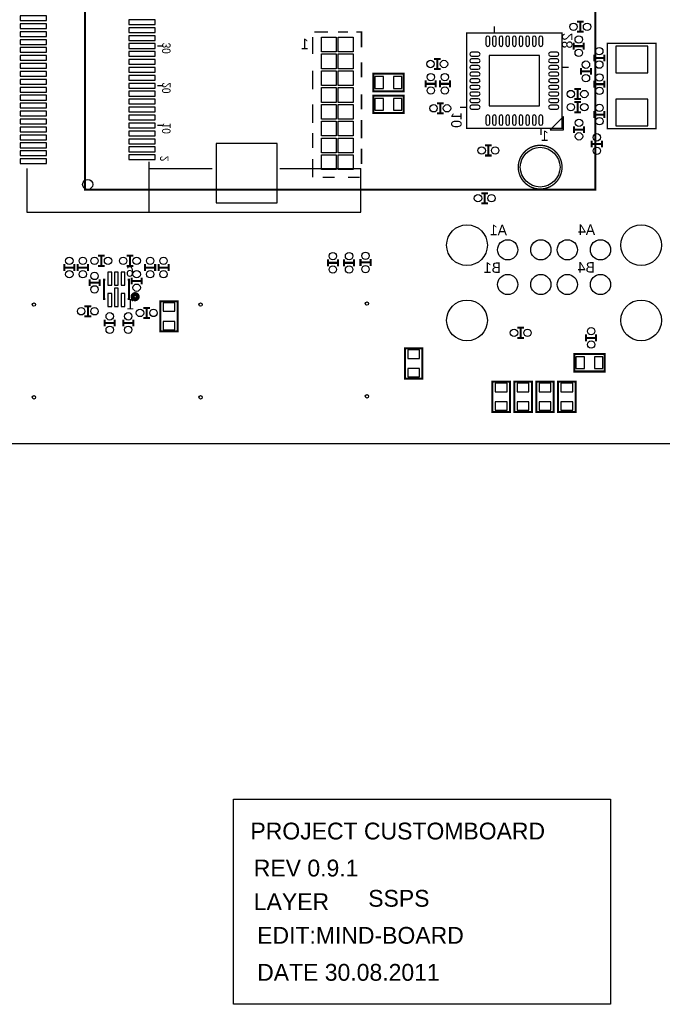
# Model space of a CAD drawing. Extents: x -11 to 131, y -42 to 220.
# Tile 2 of 8: x 31 to 80, y -42 to 32. Entities that reach past the tile are written whole.
import ezdxf
from ezdxf.enums import TextEntityAlignment as Align

# ---------------------------------------------------------------- set-up
doc = ezdxf.new("R2010")
doc.units = 0
for name, color, linetype in [('BOARD_GEOMETR_SILKSCREEN_BOTTO', 3, 'CONTINUOUS'), ('BOARD_GEOMETRY_FORMAT_LOGO', 1, 'CONTINUOUS'), ('BOARD_GEOMETRY_OUTLINE', 4, 'CONTINUOUS'), ('BOARD_GEOMETRY_SSPS', 2, 'CONTINUOUS'), ('PACKAGE_GEOMET_SILKSCREEN_BOTT', 5, 'CONTINUOUS'), ('PIN_BOTTOM', 6, 'CONTINUOUS')]:
    doc.layers.add(name, color=color, linetype=linetype)

msp = doc.modelspace()

# ---------------------------------------------------------------- linework, layer by layer
at = {"layer": 'BOARD_GEOMETR_SILKSCREEN_BOTTO', "const_width": 0.1524}
msp.add_lwpolyline([(36.2712, 86.741), (74.7776, 86.741), (74.7776, 19.177), (36.2712, 19.177)], close=True, dxfattribs=at)
at = {"layer": 'BOARD_GEOMETR_SILKSCREEN_BOTTO', "const_width": 0.1016}
for points in [[(53.441092, 29.439108), (53.441092, 30.709108)], [(53.568092, 31.090108), (54.584092, 31.090108)], [(55.346092, 31.090108), (56.108092, 31.090108)], [(57.124092, 29.947108), (57.124092, 31.090108), (56.743092, 31.090108)], [(57.124092, 27.661108), (57.124092, 28.804108)], [(53.441092, 26.772108), (53.441092, 28.169108)], [(57.124092, 25.248108), (57.124092, 26.391108)], [(53.441092, 24.232108), (53.441092, 25.629108)], [(57.124092, 23.063708), (57.124092, 24.460708)], [(53.441092, 22.327108), (53.441092, 23.470108)], [(57.124092, 21.133308), (57.124092, 22.276308)], [(53.441092, 20.117308), (53.441092, 21.514308)], [(54.203092, 20.117308), (55.092092, 20.117308)], [(56.108092, 20.117308), (56.997092, 20.117308)]]:
    msp.add_lwpolyline(points, dxfattribs=at)
at = {"layer": 'BOARD_GEOMETRY_FORMAT_LOGO'}
msp.add_lwpolyline([(47.473108, -42.315892), (47.473108, -26.821892), (75.921108, -26.821892), (75.921108, -42.315892)], close=True, dxfattribs=at)
at = {"layer": 'BOARD_GEOMETRY_OUTLINE'}
msp.add_lwpolyline([(0, 0), (0, 105.000044), (120.000014, 105.000044), (120.000014, 0)], close=True, dxfattribs=at)
at = {"layer": 'PACKAGE_GEOMET_SILKSCREEN_BOTT'}
for points, const_width in [([(67.15506, 31.021274), (67.15506, 31.521908)], 0.100076), ([(73.3806, 31.869634), (73.8886, 31.869634)], 0.1524), ([(73.6346, 31.107634), (73.6346, 31.869634)], 0.1524), ([(72.260206, 26.917396), (72.260206, 31.021274), (65.052956, 31.021274), (65.052956, 23.814278), (72.260206, 23.814278), (72.260206, 27.117548)], 0.100076), ([(73.3806, 31.107634), (73.8886, 31.107634)], 0.1524), ([(41.71442, 30.035246), (42.164508, 30.035246)], 0.100076), ([(73.134982, 29.7688), (73.134982, 30.2768)], 0.1524), ([(73.896982, 30.0228), (73.134982, 30.0228)], 0.1524), ([(73.896982, 29.7688), (73.896982, 30.2768)], 0.1524), ([(79.340964, 27.372056), (79.340964, 30.242256), (75.683364, 30.242256), (75.683364, 23.790656), (79.340964, 23.790656), (79.340964, 27.676856)], 0.1016), ([(63.094108, 29.058108), (62.586108, 29.058108)], 0.1524), ([(62.840108, 29.058108), (62.840108, 28.296108)], 0.1524), ([(74.684382, 28.88488), (74.684382, 29.39288)], 0.1524), ([(75.446382, 29.13888), (74.684382, 29.13888)], 0.1524), ([(75.446382, 28.88488), (75.446382, 29.39288)], 0.1524), ([(63.094108, 28.296108), (62.586108, 28.296108)], 0.1524), ([(72.260206, 28.41879), (72.760586, 28.41879)], 0.100076), ([(73.678034, 28.372816), (73.678034, 27.864816)], 0.1524), ([(74.440034, 28.372816), (74.440034, 27.864816)], 0.1524), ([(61.968634, 27.433016), (61.968634, 26.925016)], 0.1524), ([(62.730634, 27.433016), (62.730634, 26.925016)], 0.1524), ([(63.035434, 27.433016), (63.035434, 26.925016)], 0.1524), ([(63.797434, 27.433016), (63.797434, 26.925016)], 0.1524), ([(73.678034, 28.118816), (74.440034, 28.118816)], 0.1524), ([(41.71442, 27.035252), (42.164508, 27.035252)], 0.100076), ([(61.968634, 27.179016), (62.730634, 27.179016)], 0.1524), ([(63.035434, 27.179016), (63.797434, 27.179016)], 0.1524), ([(73.1774, 26.789634), (73.6854, 26.789634)], 0.1524), ([(73.4314, 26.027634), (73.4314, 26.789634)], 0.1524), ([(74.694034, 26.899616), (74.694034, 27.407616)], 0.1524), ([(75.456034, 27.153616), (74.694034, 27.153616)], 0.1524), ([(75.456034, 26.899616), (75.456034, 27.407616)], 0.1524), ([(73.1774, 26.027634), (73.6854, 26.027634)], 0.1524), ([(63.323216, 25.713182), (62.815216, 25.713182)], 0.1524), ([(63.069216, 25.713182), (63.069216, 24.951182)], 0.1524), ([(64.552322, 25.415748), (65.052956, 25.415748)], 0.100076), ([(73.1774, 25.799034), (73.6854, 25.799034)], 0.1524), ([(73.4314, 25.037034), (73.4314, 25.799034)], 0.1524), ([(63.323216, 24.951182), (62.815216, 24.951182)], 0.1524), ([(73.1774, 25.037034), (73.6854, 25.037034)], 0.1524), ([(74.694034, 25.116536), (74.694034, 24.608536)], 0.1524), ([(74.694034, 24.862536), (75.456034, 24.862536)], 0.1524), ([(75.456034, 25.116536), (75.456034, 24.608536)], 0.1524), ([(41.71442, 24.035258), (42.164508, 24.035258)], 0.100076), ([(70.658482, 23.313644), (70.658482, 23.814278)], 0.100076), ([(73.152, 23.9776), (73.152, 23.4696)], 0.1524), ([(73.152, 23.7236), (73.914, 23.7236)], 0.1524), ([(73.914, 23.9776), (73.914, 23.4696)], 0.1524), ([(66.9544, 22.5298), (66.4464, 22.5298)], 0.1524), ([(66.7004, 22.5298), (66.7004, 21.7678)], 0.1524), ([(74.4982, 22.8854), (74.4982, 22.3774)], 0.1524), ([(74.4982, 22.6314), (75.2602, 22.6314)], 0.1524), ([(75.2602, 22.8854), (75.2602, 22.3774)], 0.1524), ([(66.9544, 21.7678), (66.4464, 21.7678)], 0.1524), ([(66.675, 18.923), (66.167, 18.923)], 0.1524), ([(66.421, 18.923), (66.421, 18.161)], 0.1524), ([(66.675, 18.161), (66.167, 18.161)], 0.1524), ([(37.236908, 14.199108), (37.744908, 14.199108)], 0.1524), ([(37.490908, 13.437108), (37.490908, 14.199108)], 0.1524), ([(39.903908, 14.199108), (39.395908, 14.199108)], 0.1524), ([(39.649908, 14.199108), (39.649908, 13.437108)], 0.1524), ([(34.696908, 13.564108), (34.696908, 13.056108)], 0.1524), ([(34.696908, 13.310108), (35.458908, 13.310108)], 0.1524), ([(35.458908, 13.564108), (35.458908, 13.056108)], 0.1524), ([(35.712908, 13.056108), (35.712908, 13.564108)], 0.1524), ([(36.474908, 13.310108), (35.712908, 13.310108)], 0.1524), ([(36.474908, 13.056108), (36.474908, 13.564108)], 0.1524), ([(37.236908, 13.437108), (37.744908, 13.437108)], 0.1524), ([(39.903908, 13.437108), (39.395908, 13.437108)], 0.1524), ([(40.792908, 13.056108), (40.792908, 13.564108)], 0.1524), ([(41.554908, 13.310108), (40.792908, 13.310108)], 0.1524), ([(41.554908, 13.056108), (41.554908, 13.564108)], 0.1524), ([(41.808908, 13.564108), (41.808908, 13.056108)], 0.1524), ([(41.808908, 13.310108), (42.570908, 13.310108)], 0.1524), ([(42.570908, 13.564108), (42.570908, 13.056108)], 0.1524), ([(54.5846, 13.4112), (54.5846, 13.9192)], 0.1524), ([(55.3466, 13.6652), (54.5846, 13.6652)], 0.1524), ([(55.3466, 13.4112), (55.3466, 13.9192)], 0.1524), ([(55.8038, 13.4112), (55.8038, 13.9192)], 0.1524), ([(56.5658, 13.6652), (55.8038, 13.6652)], 0.1524), ([(56.5658, 13.4112), (56.5658, 13.9192)], 0.1524), ([(57.0484, 13.4366), (57.0484, 13.9446)], 0.1524), ([(57.8104, 13.6906), (57.0484, 13.6906)], 0.1524), ([(57.8104, 13.4366), (57.8104, 13.9446)], 0.1524), ([(36.601908, 11.913108), (36.601908, 12.421108)], 0.1524), ([(37.363908, 12.167108), (36.601908, 12.167108)], 0.1524), ([(37.363908, 11.913108), (37.363908, 12.421108)], 0.1524), ([(37.795708, 12.395708), (37.694108, 12.395708), (37.694108, 10.922508), (37.795708, 10.922508)], 0.1524), ([(39.472108, 12.395708), (39.573708, 12.395708), (39.573708, 10.922508), (39.472108, 10.922508)], 0.1524), ([(39.776908, 12.040108), (39.776908, 12.548108)], 0.1524), ([(40.538908, 12.294108), (39.776908, 12.294108)], 0.1524), ([(40.538908, 12.040108), (40.538908, 12.548108)], 0.1524), ([(36.220908, 10.389108), (36.728908, 10.389108)], 0.1524), ([(36.474908, 9.627108), (36.474908, 10.389108)], 0.1524), ([(36.220908, 9.627108), (36.728908, 9.627108)], 0.1524), ([(41.173908, 10.262108), (40.665908, 10.262108)], 0.1524), ([(40.919908, 10.262108), (40.919908, 9.500108)], 0.1524), ([(37.744908, 9.373108), (37.744908, 8.865108)], 0.1524), ([(37.744908, 9.119108), (38.506908, 9.119108)], 0.1524), ([(38.506908, 9.373108), (38.506908, 8.865108)], 0.1524), ([(39.141908, 9.373108), (39.141908, 8.865108)], 0.1524), ([(39.141908, 9.119108), (39.903908, 9.119108)], 0.1524), ([(39.903908, 9.373108), (39.903908, 8.865108)], 0.1524), ([(41.173908, 9.500108), (40.665908, 9.500108)], 0.1524), ([(69.3928, 8.763), (68.8848, 8.763)], 0.1524), ([(69.1388, 8.763), (69.1388, 8.001)], 0.1524), ([(74.0664, 8.255), (74.0664, 7.747)], 0.1524), ([(74.8284, 8.255), (74.8284, 7.747)], 0.1524), ([(69.3928, 8.001), (68.8848, 8.001)], 0.1524), ([(74.0664, 8.001), (74.8284, 8.001)], 0.1524)]:
    msp.add_lwpolyline(points, dxfattribs=dict(at, const_width=const_width))
at = {"layer": 'PACKAGE_GEOMET_SILKSCREEN_BOTT', "const_width": 0.1524}
for points in [[(60.300108, 27.940508), (58.014108, 27.940508), (58.014108, 26.619708), (60.300108, 26.619708)], [(60.300108, 26.289508), (58.014108, 26.289508), (58.014108, 24.968708), (60.300108, 24.968708)], [(43.2562, 8.4836), (43.2562, 10.7696), (41.9354, 10.7696), (41.9354, 8.4836)], [(61.722508, 4.928108), (61.722508, 7.214108), (60.401708, 7.214108), (60.401708, 4.928108)], [(73.1774, 5.461), (75.4634, 5.461), (75.4634, 6.7818), (73.1774, 6.7818)], [(68.326508, 2.413508), (68.326508, 4.699508), (67.005708, 4.699508), (67.005708, 2.413508)], [(69.977508, 2.413508), (69.977508, 4.699508), (68.656708, 4.699508), (68.656708, 2.413508)], [(71.628508, 2.413508), (71.628508, 4.699508), (70.307708, 4.699508), (70.307708, 2.413508)], [(73.279508, 2.413508), (73.279508, 4.699508), (71.958708, 4.699508), (71.958708, 2.413508)]]:
    msp.add_lwpolyline(points, close=True, dxfattribs=at)
at = {"layer": 'PACKAGE_GEOMET_SILKSCREEN_BOTT'}
msp.add_lwpolyline([(71.359268, 23.714202), (72.360282, 23.714202), (72.360282, 24.715216)], close=True, dxfattribs=at)
for points, const_width in [([(72.25538, 20.88642, 1), (68.952872, 20.886404, 1)], 0.1016), ([(40.237156, 11.107928, 1), (39.85006, 11.107928, 1)], 0.3048)]:
    msp.add_lwpolyline(points, format="xyb", close=True, dxfattribs=dict(at, const_width=const_width))
for points in [[(41.064434, 21.2852), (41.064434, 20.785074), (45.864526, 20.785074)], [(31.864554, 20.785074), (31.864554, 17.485106), (57.064402, 17.485106), (57.064402, 20.785074)], [(41.064434, 20.785074), (41.064434, 17.485106)], [(50.964592, 20.785074), (57.064402, 20.785074)]]:
    msp.add_lwpolyline(points, dxfattribs=at)
at = {"layer": 'PIN_BOTTOM'}
for points in [[(33.355026, 32.312864), (31.373826, 32.312864), (31.373826, 31.957264), (33.355026, 31.957264)], [(41.555162, 32.01289), (39.573962, 32.01289), (39.573962, 31.65729), (41.555162, 31.65729)], [(33.355026, 31.712916), (31.373826, 31.712916), (31.373826, 31.357316), (33.355026, 31.357316)], [(41.555162, 31.412942), (39.573962, 31.412942), (39.573962, 31.057342), (41.555162, 31.057342)], [(33.355026, 31.112968), (31.373826, 31.112968), (31.373826, 30.757368), (33.355026, 30.757368)], [(33.355026, 30.51302), (31.373826, 30.51302), (31.373826, 30.15742), (33.355026, 30.15742)], [(41.555162, 30.812994), (39.573962, 30.812994), (39.573962, 30.457394), (41.555162, 30.457394)], [(54.102, 30.7086), (55.2196, 30.7086), (55.2196, 29.591), (54.102, 29.591)], [(55.372, 30.7086), (56.4896, 30.7086), (56.4896, 29.591), (55.372, 29.591)], [(33.355026, 29.913072), (31.373826, 29.913072), (31.373826, 29.557472), (33.355026, 29.557472)], [(41.555162, 30.213046), (39.573962, 30.213046), (39.573962, 29.857446), (41.555162, 29.857446)], [(76.305664, 28.016454), (78.718664, 28.016454), (78.718664, 30.023054), (76.305664, 30.023054)], [(33.355026, 29.31287), (31.373826, 29.31287), (31.373826, 28.95727), (33.355026, 28.95727)], [(41.555162, 29.612844), (39.573962, 29.612844), (39.573962, 29.257244), (41.555162, 29.257244)], [(41.555162, 29.012896), (39.573962, 29.012896), (39.573962, 28.657296), (41.555162, 28.657296)], [(54.102, 29.4386), (55.2196, 29.4386), (55.2196, 28.321), (54.102, 28.321)], [(55.372, 29.4386), (56.4896, 29.4386), (56.4896, 28.321), (55.372, 28.321)], [(66.751454, 25.512776), (70.561454, 25.512776), (70.561454, 29.322776), (66.751454, 29.322776)], [(33.355026, 28.712922), (31.373826, 28.712922), (31.373826, 28.357322), (33.355026, 28.357322)], [(41.555162, 28.412948), (39.573962, 28.412948), (39.573962, 28.057348), (41.555162, 28.057348)], [(33.355026, 28.112974), (31.373826, 28.112974), (31.373826, 27.757374), (33.355026, 27.757374)], [(33.355026, 27.513026), (31.373826, 27.513026), (31.373826, 27.157426), (33.355026, 27.157426)], [(41.555162, 27.813), (39.573962, 27.813), (39.573962, 27.4574), (41.555162, 27.4574)], [(54.102, 28.1686), (55.2196, 28.1686), (55.2196, 27.051), (54.102, 27.051)], [(55.372, 28.1686), (56.4896, 28.1686), (56.4896, 27.051), (55.372, 27.051)], [(58.776108, 26.835608), (58.776108, 27.724608), (58.141108, 27.724608), (58.141108, 26.835608)], [(60.173108, 26.835608), (60.173108, 27.724608), (59.538108, 27.724608), (59.538108, 26.835608)], [(33.355026, 26.912824), (31.373826, 26.912824), (31.373826, 26.557224), (33.355026, 26.557224)], [(41.555162, 27.213052), (39.573962, 27.213052), (39.573962, 26.857452), (41.555162, 26.857452)], [(54.102, 26.8986), (55.2196, 26.8986), (55.2196, 25.781), (54.102, 25.781)], [(55.372, 26.8986), (56.4896, 26.8986), (56.4896, 25.781), (55.372, 25.781)], [(33.355026, 26.312876), (31.373826, 26.312876), (31.373826, 25.957276), (33.355026, 25.957276)], [(41.555162, 26.61285), (39.573962, 26.61285), (39.573962, 26.25725), (41.555162, 26.25725)], [(58.776108, 25.184608), (58.776108, 26.073608), (58.141108, 26.073608), (58.141108, 25.184608)], [(60.173108, 25.184608), (60.173108, 26.073608), (59.538108, 26.073608), (59.538108, 25.184608)], [(33.355026, 25.712928), (31.373826, 25.712928), (31.373826, 25.357328), (33.355026, 25.357328)], [(41.555162, 26.012902), (39.573962, 26.012902), (39.573962, 25.657302), (41.555162, 25.657302)], [(41.555162, 25.412954), (39.573962, 25.412954), (39.573962, 25.057354), (41.555162, 25.057354)], [(54.102, 25.6286), (55.2196, 25.6286), (55.2196, 24.511), (54.102, 24.511)], [(55.372, 25.6286), (56.4896, 25.6286), (56.4896, 24.511), (55.372, 24.511)], [(76.305664, 24.009858), (78.718664, 24.009858), (78.718664, 26.016458), (76.305664, 26.016458)], [(33.355026, 25.11298), (31.373826, 25.11298), (31.373826, 24.75738), (33.355026, 24.75738)], [(41.555162, 24.813006), (39.573962, 24.813006), (39.573962, 24.457406), (41.555162, 24.457406)], [(33.355026, 24.513032), (31.373826, 24.513032), (31.373826, 24.157432), (33.355026, 24.157432)], [(33.355026, 23.91283), (31.373826, 23.91283), (31.373826, 23.55723), (33.355026, 23.55723)], [(41.555162, 24.213058), (39.573962, 24.213058), (39.573962, 23.857458), (41.555162, 23.857458)], [(54.102, 24.3586), (55.2196, 24.3586), (55.2196, 23.241), (54.102, 23.241)], [(55.372, 24.3586), (56.4896, 24.3586), (56.4896, 23.241), (55.372, 23.241)], [(33.355026, 23.312882), (31.373826, 23.312882), (31.373826, 22.957282), (33.355026, 22.957282)], [(41.555162, 23.612856), (39.573962, 23.612856), (39.573962, 23.257256), (41.555162, 23.257256)], [(54.102, 23.0886), (55.2196, 23.0886), (55.2196, 21.971), (54.102, 21.971)], [(55.372, 23.0886), (56.4896, 23.0886), (56.4896, 21.971), (55.372, 21.971)], [(33.355026, 22.712934), (31.373826, 22.712934), (31.373826, 22.357334), (33.355026, 22.357334)], [(41.555162, 23.012908), (39.573962, 23.012908), (39.573962, 22.657308), (41.555162, 22.657308)], [(41.555162, 22.41296), (39.573962, 22.41296), (39.573962, 22.05736), (41.555162, 22.05736)], [(50.76317, 22.682962), (46.16577, 22.682962), (46.16577, 18.187162), (50.76317, 18.187162)], [(33.355026, 22.112986), (31.373826, 22.112986), (31.373826, 21.757386), (33.355026, 21.757386)], [(41.555162, 21.813012), (39.573962, 21.813012), (39.573962, 21.457412), (41.555162, 21.457412)], [(54.102, 21.8186), (55.2196, 21.8186), (55.2196, 20.701), (54.102, 20.701)], [(55.372, 21.8186), (56.4896, 21.8186), (56.4896, 20.701), (55.372, 20.701)], [(33.355026, 21.513038), (31.373826, 21.513038), (31.373826, 21.157438), (33.355026, 21.157438)], [(38.273736, 11.968988), (38.273736, 12.959588), (37.994336, 12.959588), (37.994336, 11.968988)], [(38.773608, 11.968988), (38.773608, 12.959588), (38.494208, 12.959588), (38.494208, 11.968988)], [(39.27348, 11.968988), (39.27348, 12.959588), (38.99408, 12.959588), (38.99408, 11.968988)], [(38.273736, 10.358628), (38.273736, 11.349228), (37.994336, 11.349228), (37.994336, 10.358628)], [(38.773608, 10.358628), (38.773608, 11.755628), (38.494208, 11.755628), (38.494208, 10.358628)], [(39.27348, 10.358628), (39.27348, 11.349228), (38.99408, 11.349228), (38.99408, 10.358628)], [(42.1513, 10.0076), (43.0403, 10.0076), (43.0403, 10.6426), (42.1513, 10.6426)], [(42.1513, 8.6106), (43.0403, 8.6106), (43.0403, 9.2456), (42.1513, 9.2456)], [(60.617608, 6.452108), (61.506608, 6.452108), (61.506608, 7.087108), (60.617608, 7.087108)], [(73.3044, 6.5659), (73.3044, 5.6769), (73.9394, 5.6769), (73.9394, 6.5659)], [(74.7014, 6.5659), (74.7014, 5.6769), (75.3364, 5.6769), (75.3364, 6.5659)], [(60.617608, 5.055108), (61.506608, 5.055108), (61.506608, 5.690108), (60.617608, 5.690108)], [(67.221608, 3.937508), (68.110608, 3.937508), (68.110608, 4.572508), (67.221608, 4.572508)], [(68.872608, 3.937508), (69.761608, 3.937508), (69.761608, 4.572508), (68.872608, 4.572508)], [(70.523608, 3.937508), (71.412608, 3.937508), (71.412608, 4.572508), (70.523608, 4.572508)], [(72.174608, 3.937508), (73.063608, 3.937508), (73.063608, 4.572508), (72.174608, 4.572508)], [(67.221608, 2.540508), (68.110608, 2.540508), (68.110608, 3.175508), (67.221608, 3.175508)], [(68.872608, 2.540508), (69.761608, 2.540508), (69.761608, 3.175508), (68.872608, 3.175508)], [(70.523608, 2.540508), (71.412608, 2.540508), (71.412608, 3.175508), (70.523608, 3.175508)], [(72.174608, 2.540508), (73.063608, 2.540508), (73.063608, 3.175508), (72.174608, 3.175508)]]:
    msp.add_lwpolyline(points, close=True, dxfattribs=at)
for points in [[(66.516758, 30.646878), (66.516758, 30.138878, 1), (66.796158, 30.138878), (66.796158, 30.646878, 1)], [(67.01663, 30.646878), (67.01663, 30.138878, 1), (67.29603, 30.138878), (67.29603, 30.646878, 1)], [(67.516756, 30.646878), (67.516756, 30.138878, 1), (67.796156, 30.138878), (67.796156, 30.646878, 1)], [(68.016628, 30.646878), (68.016628, 30.138878, 1), (68.296028, 30.138878), (68.296028, 30.646878, 1)], [(68.516754, 30.646878), (68.516754, 30.138878, 1), (68.796154, 30.138878), (68.796154, 30.646878, 1)], [(69.01688, 30.646878), (69.01688, 30.138878, 1), (69.29628, 30.138878), (69.29628, 30.646878, 1)], [(69.516752, 30.646878), (69.516752, 30.138878, 1), (69.796152, 30.138878), (69.796152, 30.646878, 1)], [(70.016878, 30.646878), (70.016878, 30.138878, 1), (70.296278, 30.138878), (70.296278, 30.646878, 1)], [(70.51675, 30.646878), (70.51675, 30.138878, 1), (70.79615, 30.138878), (70.79615, 30.646878, 1)], [(65.935352, 29.557472), (65.427352, 29.557472, 1), (65.427352, 29.278072), (65.935352, 29.278072, 1)], [(65.935352, 29.0576), (65.427352, 29.0576, 1), (65.427352, 28.7782), (65.935352, 28.7782, 1)], [(71.885556, 29.557472), (71.377556, 29.557472, 1), (71.377556, 29.278072), (71.885556, 29.278072, 1)], [(71.885556, 29.0576), (71.377556, 29.0576, 1), (71.377556, 28.7782), (71.885556, 28.7782, 1)], [(65.935352, 28.557474), (65.427352, 28.557474, 1), (65.427352, 28.278074), (65.935352, 28.278074, 1)], [(71.885556, 28.557474), (71.377556, 28.557474, 1), (71.377556, 28.278074), (71.885556, 28.278074, 1)], [(65.935352, 28.057602), (65.427352, 28.057602, 1), (65.427352, 27.778202), (65.935352, 27.778202, 1)], [(65.935352, 27.557476), (65.427352, 27.557476, 1), (65.427352, 27.278076), (65.935352, 27.278076, 1)], [(71.885556, 28.057602), (71.377556, 28.057602, 1), (71.377556, 27.778202), (71.885556, 27.778202, 1)], [(71.885556, 27.557476), (71.377556, 27.557476, 1), (71.377556, 27.278076), (71.885556, 27.278076, 1)], [(65.935352, 27.05735), (65.427352, 27.05735, 1), (65.427352, 26.77795), (65.935352, 26.77795, 1)], [(71.885556, 27.05735), (71.377556, 27.05735, 1), (71.377556, 26.77795), (71.885556, 26.77795, 1)], [(65.935352, 26.557478), (65.427352, 26.557478, 1), (65.427352, 26.278078), (65.935352, 26.278078, 1)], [(65.935352, 26.057352), (65.427352, 26.057352, 1), (65.427352, 25.777952), (65.935352, 25.777952, 1)], [(71.885556, 26.557478), (71.377556, 26.557478, 1), (71.377556, 26.278078), (71.885556, 26.278078, 1)], [(71.885556, 26.057352), (71.377556, 26.057352, 1), (71.377556, 25.777952), (71.885556, 25.777952, 1)], [(65.935352, 25.55748), (65.427352, 25.55748, 1), (65.427352, 25.27808), (65.935352, 25.27808, 1)], [(71.885556, 25.55748), (71.377556, 25.55748, 1), (71.377556, 25.27808), (71.885556, 25.27808, 1)], [(66.516758, 24.696674), (66.516758, 24.188674, 1), (66.796158, 24.188674), (66.796158, 24.696674, 1)], [(67.01663, 24.696674), (67.01663, 24.188674, 1), (67.29603, 24.188674), (67.29603, 24.696674, 1)], [(67.516756, 24.696674), (67.516756, 24.188674, 1), (67.796156, 24.188674), (67.796156, 24.696674, 1)], [(68.016628, 24.696674), (68.016628, 24.188674, 1), (68.296028, 24.188674), (68.296028, 24.696674, 1)], [(68.516754, 24.696674), (68.516754, 24.188674, 1), (68.796154, 24.188674), (68.796154, 24.696674, 1)], [(69.01688, 24.696674), (69.01688, 24.188674, 1), (69.29628, 24.188674), (69.29628, 24.696674, 1)], [(69.516752, 24.696674), (69.516752, 24.188674, 1), (69.796152, 24.188674), (69.796152, 24.696674, 1)], [(70.016878, 24.696674), (70.016878, 24.188674, 1), (70.296278, 24.188674), (70.296278, 24.696674, 1)], [(70.51675, 24.696674), (70.51675, 24.188674, 1), (70.79615, 24.188674), (70.79615, 24.696674, 1)]]:
    msp.add_lwpolyline(points, format="xyb", close=True, dxfattribs=at)
for centre, radius in [((73.1266, 31.488634), 0.2794), ((74.1426, 31.488634), 0.2794), ((73.515982, 30.5308), 0.2794), ((73.515982, 29.5148), 0.2794), ((75.065382, 29.64688), 0.2794), ((62.332108, 28.677108), 0.2794), ((63.348108, 28.677108), 0.2794), ((74.059034, 28.626816), 0.2794), ((75.065382, 28.63088), 0.2794), ((62.349634, 27.687016), 0.2794), ((63.416434, 27.687016), 0.2794), ((74.059034, 27.610816), 0.2794), ((75.075034, 27.661616), 0.2794), ((62.349634, 26.671016), 0.2794), ((63.416434, 26.671016), 0.2794), ((75.075034, 26.645616), 0.2794), ((72.9234, 26.408634), 0.2794), ((73.9394, 26.408634), 0.2794), ((62.561216, 25.332182), 0.2794), ((63.577216, 25.332182), 0.2794), ((72.9234, 25.418034), 0.2794), ((73.9394, 25.418034), 0.2794), ((75.075034, 25.370536), 0.2794), ((75.075034, 24.354536), 0.2794), ((73.533, 24.2316), 0.2794), ((73.533, 23.2156), 0.2794), ((74.8792, 23.1394), 0.2794), ((66.1924, 22.1488), 0.2794), ((67.2084, 22.1488), 0.2794), ((70.604126, 20.88642), 1.4986), ((74.8792, 22.1234), 0.2794), ((36.464494, 19.585178), 0.381), ((65.913, 18.542), 0.2794), ((66.929, 18.542), 0.2794), ((65.084198, 14.9987), 1.5367), ((78.22438, 14.9987), 1.5367), ((68.154296, 14.648688), 0.762), ((70.654418, 14.648688), 0.762), ((72.654414, 14.648688), 0.762), ((75.154282, 14.648688), 0.762), ((54.9656, 14.1732), 0.2794), ((56.1848, 14.1732), 0.2794), ((57.4294, 14.1986), 0.2794), ((35.077908, 13.818108), 0.2794), ((36.093908, 13.818108), 0.2794), ((36.982908, 13.818108), 0.2794), ((37.998908, 13.818108), 0.2794), ((39.141908, 13.818108), 0.2794), ((40.157908, 13.818108), 0.2794), ((41.173908, 13.818108), 0.2794), ((42.189908, 13.818108), 0.2794), ((54.9656, 13.1572), 0.2794), ((56.1848, 13.1572), 0.2794), ((57.4294, 13.1826), 0.2794), ((35.077908, 12.802108), 0.2794), ((36.093908, 12.802108), 0.2794), ((36.982908, 12.675108), 0.2794), ((40.157908, 12.802108), 0.2794), ((41.173908, 12.802108), 0.2794), ((42.189908, 12.802108), 0.2794), ((68.154296, 12.028678), 0.762), ((70.654418, 12.028678), 0.762), ((72.654414, 12.028678), 0.762), ((75.154282, 12.028678), 0.762), ((36.982908, 11.659108), 0.2794), ((40.157908, 11.786108), 0.2794), ((32.4104, 10.51052), 0.127), ((44.9834, 10.51052), 0.127), ((57.531, 10.58672), 0.127), ((65.084198, 9.318752), 1.5367), ((78.22438, 9.318752), 1.5367), ((35.966908, 10.008108), 0.2794), ((36.982908, 10.008108), 0.2794), ((38.125908, 9.627108), 0.2794), ((39.522908, 9.627108), 0.2794), ((40.411908, 9.881108), 0.2794), ((41.427908, 9.881108), 0.2794), ((38.125908, 8.611108), 0.2794), ((39.522908, 8.611108), 0.2794), ((68.6308, 8.382), 0.2794), ((69.6468, 8.382), 0.2794), ((74.4474, 8.509), 0.2794), ((74.4474, 7.493), 0.2794), ((32.4104, 3.51028), 0.127), ((44.9834, 3.51028), 0.127), ((57.531, 3.58648), 0.127)]:
    msp.add_circle(centre, radius, dxfattribs=at)

# ---------------------------------------------------------------- texts
at = {"layer": 'BOARD_GEOMETRY_FORMAT_LOGO', "width": 1.02}
for s, p in [('PROJECT CUSTOMBOARD', (48.743108, -29.869892)), ('REV 0.9.1', (48.997108, -32.663892)), ('LAYER', (48.997108, -35.203892)), ('EDIT:MIND-BOARD', (49.251108, -37.743892)), ('DATE 30.08.2011', (49.251108, -40.537892))]:
    msp.add_text(s, height=1.27, dxfattribs=at).set_placement(p)
at = {"layer": 'BOARD_GEOMETRY_SSPS', "width": 1.02}
msp.add_text('SSPS', height=1.27, dxfattribs=at).set_placement((57.633108, -34.949892))
at = {"layer": 'PACKAGE_GEOMET_SILKSCREEN_BOTT', "text_generation_flag": 2}
msp.add_text('1', height=0.7874, dxfattribs=at).set_placement((52.8574, 29.7942), align=Align.CENTER)
for s, p in [('28', (73.038208, 31.018988)), ('10', (64.679068, 25.029668))]:
    msp.add_text(s, height=0.7874, rotation=90, dxfattribs=at).set_placement(p)
at = {"layer": 'PACKAGE_GEOMET_SILKSCREEN_BOTT', "text_generation_flag": 2, "width": 0.88}
for s, p in [('30', (42.714418, 30.285182)), ('20', (42.714418, 27.285188)), ('10', (42.714418, 24.235156)), ('2', (42.560494, 21.743162))]:
    msp.add_text(s, height=0.635, rotation=90, dxfattribs=at).set_placement(p)
at = {"layer": 'PACKAGE_GEOMET_SILKSCREEN_BOTT', "text_generation_flag": 2}
for s, p in [('1', (71.239888, 22.868128)), ('A1', (68.0974, 15.748)), ('A4', (74.752708, 15.773908)), ('6', (39.942008, 12.615926)), ('B1', (67.640708, 12.903708)), ('B4', (74.727308, 12.929108)), ('1', (39.992808, 10.151872))]:
    msp.add_text(s, height=0.7874, dxfattribs=at).set_placement(p)

doc.saveas('drawing.dxf')
